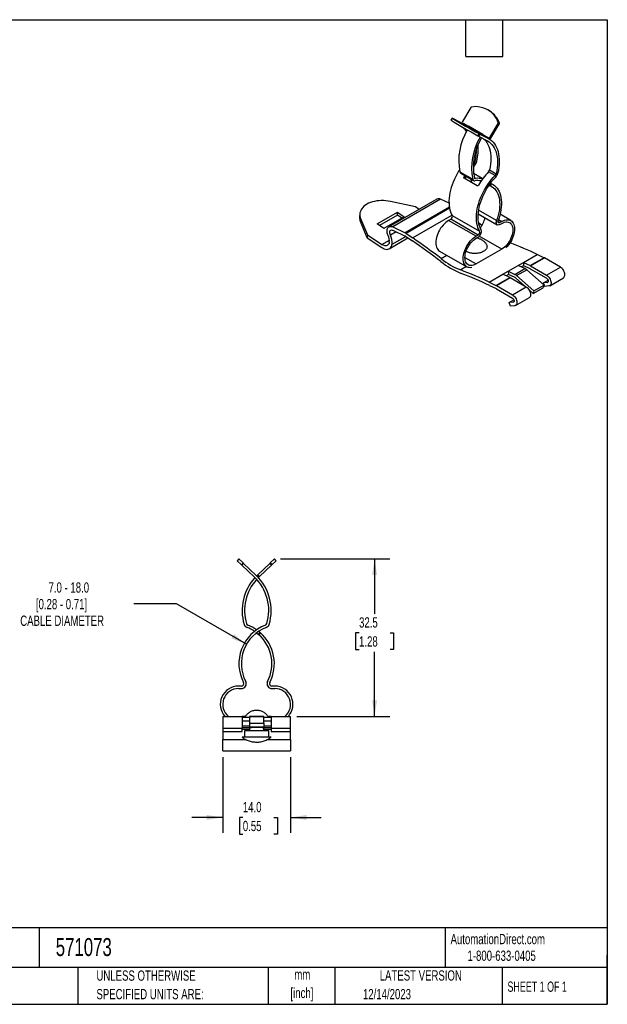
# Model space of a CAD drawing. Header units: millimetres. Extents: x 6 to 273, y 6 to 210.
# Tile 2 of 2: x 152 to 273, y 6 to 210. Entities that reach past the tile are written whole.
import ezdxf

# ---------------------------------------------------------------- set-up
doc = ezdxf.new("R2010")
doc.units = ezdxf.units.MM
doc.layers.add('DIMENSIONS', color=140, linetype='Continuous', lineweight=25)
doc.layers.add('TEXT', color=140, linetype='Continuous', lineweight=25)
doc.styles.add('SLDTEXTSTYLE0', font='TXT', dxfattribs={"width": 0.7})
doc.styles.add('SLDTEXTSTYLE1', font='TXT', dxfattribs={"width": 0.65})
doc.dimstyles.new('SLDDIMSTYLE1', dxfattribs={"dimtxt": 2.158008, "dimasz": 3.302, "dimexe": 0, "dimexo": 0.0625, "dimgap": 0.539502, "dimtad": 0, "dimtih": 1, "dimtoh": 1, "dimrnd": 1e-09, "dimzin": 12, "dimdsep": 46, "dimtxsty": 'SLDTEXTSTYLE0', "dimsah": 1, "dimcen": 0.09, "dimadec": 0, "dimazin": 3, "dimtfac": 1, "dimtofl": 0, "dimtmove": 0, "dimatfit": 3, "dimfxl": 0, "dimfrac": 2, "dimtolj": 1, "dimtzin": 12, "dimarcsym": 0})
doc.dimstyles.new('SLDDIMSTYLE2', dxfattribs={"dimtxt": 2.158008, "dimasz": 3.302, "dimexe": 0, "dimexo": 0.0625, "dimgap": 0.539502, "dimtad": 0, "dimtih": 1, "dimtoh": 1, "dimrnd": 1e-09, "dimzin": 4, "dimdsep": 46, "dimtxsty": 'SLDTEXTSTYLE0', "dimsah": 1, "dimcen": 0.09, "dimadec": 0, "dimazin": 1, "dimtfac": 1, "dimtmove": 0, "dimatfit": 0, "dimfxl": 0, "dimfrac": 2, "dimtolj": 1, "dimtzin": 12, "dimarcsym": 0})
doc.dimstyles.new('SLDDIMSTYLE3', dxfattribs={"dimtxt": 2.158008, "dimasz": 3.302, "dimexe": 0, "dimexo": 0.0625, "dimgap": 0.539502, "dimtad": 0, "dimtih": 1, "dimtoh": 1, "dimrnd": 1e-09, "dimzin": 12, "dimdsep": 46, "dimtxsty": 'SLDTEXTSTYLE0', "dimsah": 1, "dimcen": 0, "dimadec": 0, "dimazin": 3, "dimtfac": 1, "dimtofl": 0, "dimtmove": 0, "dimatfit": 3, "dimfxl": 0, "dimfrac": 2, "dimtolj": 1, "dimtzin": 12, "dimarcsym": 0})

# ---------------------------------------------------------------- blocks, each defined once
blk = doc.blocks.new('_D_2')
at = {"layer": 'DIMENSIONS'}
for p, q in [((193.67, 57.37), (193.67, 41.73)), ((207.67, 57.37), (207.67, 41.73)), ((193.67, 44.91), (187.32, 44.91)), ((197.82, 44.91), (197.1, 44.91)), ((197.1, 44.91), (197.1, 41.48)), ((204.23, 44.91), (204.96, 44.91)), ((204.96, 44.91), (204.96, 41.48)), ((207.67, 44.91), (214.02, 44.91)), ((197.1, 41.48), (197.82, 41.48)), ((204.96, 41.48), (204.23, 41.48))]:
    blk.add_line(p, q, dxfattribs=at)
for points in [[(193.67, 44.91), (190.37, 45.42), (190.37, 44.4)], [(207.67, 44.91), (210.97, 44.4), (210.97, 45.42)]]:
    blk.add_solid(points, dxfattribs=at)
at = {"layer": 'DIMENSIONS', "char_height": 2.117, "attachment_point": 1, "style": 'SLDTEXTSTYLE0'}
for s, insert in [('14.0', (197.82, 48.12)), ('0.55', (197.82, 44.21))]:
    blk.add_mtext(s, dxfattribs=dict(at, insert=insert))
blk = doc.blocks.new('_D_3')
at = {"layer": 'DIMENSIONS'}
for p, q in [((184.15, 88.98), (175.35, 88.98)), ((198.59, 80.65), (184.15, 88.98))]:
    blk.add_line(p, q, dxfattribs=at)
blk.add_solid([(198.59, 80.65), (195.98, 82.74), (195.48, 81.86)], dxfattribs=at)
at = {"layer": 'DIMENSIONS', "attachment_point": 1, "style": 'SLDTEXTSTYLE0'}
for s, insert, char_height in [('7.0 - 18.0', (157.72, 93.43), 2.117), ('[0.28 - 0.71]', (155.11, 90), 2.1167), ('CABLE DIAMETER', (151.88, 86.57), 2.1167)]:
    blk.add_mtext(s, dxfattribs=dict(at, insert=insert, char_height=char_height))
blk = doc.blocks.new('_D_4')
at = {"layer": 'DIMENSIONS'}
for p, q in [((205.62, 98.26), (228.19, 98.26)), ((225.02, 98.26), (225.02, 86.92)), ((221.81, 83), (221.09, 83)), ((221.09, 83), (221.09, 79.57)), ((228.22, 83), (228.95, 83)), ((228.95, 83), (228.95, 79.57)), ((221.09, 79.57), (221.81, 79.57)), ((228.95, 79.57), (228.22, 79.57)), ((225.02, 65.77), (225.02, 79.09)), ((208.94, 65.77), (228.19, 65.77))]:
    blk.add_line(p, q, dxfattribs=at)
for points in [[(225.02, 98.26), (224.51, 94.96), (225.53, 94.96)], [(225.02, 65.77), (225.53, 69.07), (224.51, 69.07)]]:
    blk.add_solid(points, dxfattribs=at)
at = {"layer": 'DIMENSIONS', "char_height": 2.117, "attachment_point": 1, "style": 'SLDTEXTSTYLE0'}
for s, insert in [('32.5', (221.81, 86.22)), ('1.28', (221.81, 82.3))]:
    blk.add_mtext(s, dxfattribs=dict(at, insert=insert))

msp = doc.modelspace()

# ---------------------------------------------------------------- linework, layer by layer
for p, q in [((244.856, 191.413), (243.131, 188.52)), ((241.021, 189.234), (240.777, 188.798)), ((241.032, 189.227), (240.788, 188.79)), ((242.882, 188.263), (241.054, 189.218)), ((248.794, 190.691), (248.55, 190.846)), ((242.882, 188.263), (244.309, 187.44)), ((243.005, 188.196), (242.882, 188.263)), ((244.348, 187.42), (243.005, 188.196)), ((243.165, 188.269), (243.409, 188.114)), ((243.17, 188.266), (244.39, 187.562)), ((243.17, 188.266), (243.414, 188.111)), ((243.409, 188.114), (243.414, 188.111)), ((243.414, 188.111), (244.431, 187.524)), ((244.317, 187.435), (244.318, 187.437)), ((244.318, 187.437), (244.454, 187.357)), ((247.045, 185.86), (244.358, 187.411)), ((247.324, 185.868), (244.39, 187.562)), ((248.788, 185.254), (250.513, 188.147)), ((249.031, 185.099), (250.757, 187.992)), ((250.513, 188.147), (250.757, 187.992)), ((250.535, 188.326), (250.779, 188.171)), ((246.564, 186.033), (246.32, 185.597)), ((246.711, 185.953), (246.467, 185.516)), ((246.467, 185.516), (248.295, 184.561)), ((246.711, 185.953), (248.539, 184.998)), ((247.112, 185.822), (248.539, 184.998)), ((247.318, 185.706), (247.288, 185.723)), ((248.662, 184.93), (247.318, 185.706)), ((247.324, 185.868), (248.544, 185.164)), ((247.324, 185.868), (247.568, 185.713)), ((247.568, 185.713), (248.788, 185.009)), ((248.544, 185.164), (248.788, 185.009)), ((248.788, 185.254), (249.031, 185.099)), ((245.367, 179.656), (245.574, 179.873)), ((245.574, 179.873), (245.395, 179.977)), ((245.454, 180.453), (245.787, 180.261)), ((242.631, 178.139), (245.283, 176.608)), ((242.809, 177.897), (245.46, 176.366)), ((243.474, 177.086), (243.662, 177.404)), ((243.474, 177.086), (243.714, 176.926)), ((246.203, 175.28), (243.516, 176.831)), ((243.913, 177.26), (243.714, 176.926)), ((245.416, 177.867), (247.348, 176.752)), ((247.331, 176.729), (245.421, 177.832)), ((245.63, 176.896), (245.834, 176.778)), ((249.888, 177.383), (248.544, 178.159)), ((248.756, 178.546), (250.1, 177.771)), ((248.637, 175.4), (248.691, 175.369)), ((248.886, 175.749), (248.691, 175.369)), ((249.168, 175.686), (248.94, 175.242)), ((249.436, 175.549), (248.948, 175.831)), ((237.859, 172.515), (227.96, 166.801)), ((233.441, 170.897), (228.281, 172.04)), ((238.648, 172.485), (228.749, 166.77)), ((240.454, 170.833), (231.306, 165.552)), ((234.184, 170.394), (233.441, 170.897)), ((240.375, 171.662), (238.648, 172.485)), ((221.969, 169.478), (221.919, 168.856)), ((225.554, 167.391), (229.761, 169.82)), ((229.712, 169.198), (226.027, 167.07)), ((231.135, 168.888), (226.927, 166.459)), ((229.712, 169.198), (229.761, 169.82)), ((230.612, 168.587), (229.712, 169.198)), ((229.761, 169.82), (231.135, 168.888)), ((240.491, 170.627), (231.503, 165.438)), ((241.007, 169.197), (232.879, 164.505)), ((241.042, 169.139), (246.699, 165.873)), ((246.404, 169.482), (250.339, 167.21)), ((250.211, 168.089), (246.493, 170.235)), ((253.138, 168.098), (250.912, 169.384)), ((222.088, 167.871), (222.137, 168.493)), ((223.492, 164.56), (222.088, 167.871)), ((222.137, 168.493), (223.542, 165.182)), ((226.927, 166.459), (225.554, 167.391)), ((228.749, 166.77), (231.306, 165.552)), ((240.303, 168.117), (240.728, 168.362)), ((245.96, 164.851), (240.303, 168.117)), ((246.385, 165.096), (240.728, 168.362)), ((247.173, 167.079), (246.507, 167.576)), ((250.839, 167.668), (250.486, 167.872)), ((250.599, 168.296), (251.264, 167.913)), ((251.264, 167.913), (250.839, 167.668)), ((250.839, 167.26), (251.264, 167.504)), ((223.542, 165.182), (223.492, 164.56)), ((223.542, 165.182), (226.536, 163.152)), ((227.82, 164.993), (227.817, 165.001)), ((229.447, 165.781), (228.28, 165.108)), ((228.284, 165.1), (228.28, 165.108)), ((229.456, 165.777), (228.284, 165.1)), ((231.445, 164.822), (228.609, 163.185)), ((228.612, 163.203), (231.431, 164.83)), ((228.798, 166.091), (231.355, 164.873)), ((231.454, 164.816), (232.829, 163.883)), ((231.503, 165.438), (232.879, 164.505)), ((246.385, 165.096), (245.96, 164.851)), ((245.96, 164.443), (246.385, 164.688)), ((251.264, 162.197), (246.625, 164.875)), ((223.492, 164.56), (226.486, 162.529)), ((226.536, 163.152), (228.072, 164.038)), ((228.052, 163.62), (228.055, 163.638)), ((228.059, 162.282), (231.911, 164.506)), ((228.609, 163.185), (228.612, 163.203)), ((238.429, 161.807), (244.085, 158.542)), ((238.756, 160.233), (239.956, 160.926)), ((244.572, 161.465), (244.515, 161.47)), ((251.264, 162.197), (245.96, 159.135)), ((255.722, 159.462), (258.568, 161.105)), ((259.968, 160.438), (258.568, 161.105)), ((243.991, 158.596), (242.791, 157.903)), ((243.662, 160.462), (245.96, 159.135)), ((252.575, 157.645), (254.661, 158.849)), ((254.661, 158.849), (255.722, 159.462)), ((256.035, 158.195), (254.661, 158.849)), ((255.771, 158.783), (255.333, 158.53)), ((255.722, 159.462), (257.122, 158.795)), ((255.722, 159.462), (255.771, 158.783)), ((257.171, 158.116), (255.771, 158.783)), ((257.122, 158.795), (259.968, 160.438)), ((257.221, 158.743), (260.067, 160.386)), ((257.221, 158.743), (260.519, 156.839)), ((263.365, 158.482), (260.067, 160.386)), ((248.668, 155.39), (251.514, 157.033)), ((251.514, 157.033), (252.575, 157.645)), ((252.915, 156.366), (251.514, 157.033)), ((252.624, 156.966), (252.186, 156.713)), ((252.575, 157.645), (252.624, 156.966)), ((252.575, 157.645), (253.949, 156.991)), ((253.998, 156.312), (252.624, 156.966)), ((253.949, 156.991), (256.035, 158.195)), ((254.341, 156.725), (256.427, 157.929)), ((254.341, 156.725), (257.904, 153.565)), ((259.99, 154.769), (256.427, 157.929)), ((260.519, 156.185), (257.221, 158.09)), ((260.519, 156.839), (263.365, 158.482)), ((248.668, 155.39), (250.069, 154.723)), ((248.717, 154.711), (250.118, 154.044)), ((250.069, 154.723), (252.915, 156.366)), ((250.167, 154.671), (253.013, 156.314)), ((250.167, 154.671), (253.466, 152.767)), ((253.013, 156.314), (256.312, 154.41)), ((254.194, 156.179), (255.96, 154.613)), ((257.904, 153.565), (259.99, 154.769)), ((259.99, 154.769), (259.844, 154.223)), ((259.849, 155.246), (260.824, 155.809)), ((260.696, 155.321), (259.849, 155.246)), ((260.132, 154.517), (259.849, 155.246)), ((260.979, 154.592), (260.132, 154.517)), ((260.696, 155.321), (260.826, 155.396)), ((261.169, 154.651), (264.015, 156.294)), ((250.167, 154.018), (253.466, 152.113)), ((253.466, 152.767), (256.312, 154.41)), ((256.961, 153.725), (257.758, 153.019)), ((257.758, 153.019), (259.844, 154.223)), ((257.904, 153.565), (257.758, 153.019)), ((252.795, 151.174), (253.771, 151.737)), ((253.643, 151.25), (252.795, 151.174)), ((253.078, 150.445), (252.795, 151.174)), ((253.926, 150.521), (253.078, 150.445)), ((253.643, 151.25), (253.772, 151.324)), ((254.116, 150.579), (256.962, 152.222)), ((196.999, 98.264), (196.655, 97.902)), ((196.655, 97.902), (197.52, 97.078)), ((196.999, 98.264), (197.865, 97.44)), ((203.481, 97.44), (204.346, 98.264)), ((203.826, 97.078), (204.691, 97.902)), ((204.691, 97.902), (204.346, 98.264)), ((197.865, 97.44), (197.52, 97.078)), ((197.52, 97.078), (197.64, 96.963)), ((197.985, 97.325), (197.64, 96.963)), ((197.64, 96.963), (200.225, 94.502)), ((197.865, 97.44), (197.985, 97.325)), ((197.985, 97.325), (200.569, 94.864)), ((200.921, 95.002), (203.361, 97.325)), ((201.266, 94.64), (203.706, 96.963)), ((203.361, 97.325), (203.481, 97.44)), ((203.361, 97.325), (203.706, 96.963)), ((203.481, 97.44), (203.826, 97.078)), ((203.706, 96.963), (203.826, 97.078)), ((200.776, 94.864), (200.921, 95.002)), ((200.776, 94.864), (201.121, 94.502)), ((200.921, 95.002), (201.266, 94.64)), ((201.121, 94.502), (201.266, 94.64)), ((201.307, 83.146), (201.099, 83.316)), ((201.307, 83.146), (200.985, 82.764)), ((201.459, 83.015), (201.136, 82.633)), ((197.523, 72.014), (196.923, 72.014)), ((196.923, 71.514), (197.523, 71.514)), ((204.423, 72.014), (203.823, 72.014)), ((203.823, 71.514), (204.423, 71.514)), ((193.673, 65.77), (197.698, 65.77)), ((193.673, 65.77), (193.673, 63.344)), ((197.698, 65.77), (197.698, 63.344)), ((198.328, 65.767), (197.698, 65.767)), ((198.324, 65.761), (197.698, 65.761)), ((197.698, 65.591), (199.198, 65.591)), ((202.148, 65.767), (199.198, 65.767)), ((199.198, 65.767), (199.198, 65.712)), ((199.198, 65.712), (199.198, 64.362)), ((199.198, 65.712), (202.148, 65.712)), ((202.148, 65.712), (202.148, 65.767)), ((202.148, 64.362), (202.148, 65.712)), ((202.148, 65.591), (203.648, 65.591)), ((203.648, 65.767), (203.016, 65.767)), ((203.648, 65.761), (203.02, 65.761)), ((203.648, 65.77), (203.648, 63.344)), ((203.648, 65.77), (207.673, 65.77)), ((207.673, 63.344), (207.673, 65.77)), ((193.673, 63.344), (197.698, 63.344)), ((193.673, 63.344), (193.673, 62.652)), ((199.198, 64.794), (197.698, 64.794)), ((199.198, 63.725), (197.698, 63.725)), ((197.698, 63.47), (199.098, 63.47)), ((197.698, 62.652), (197.698, 63.344)), ((199.173, 63.078), (197.698, 63.078)), ((199.173, 63.071), (197.698, 63.071)), ((199.173, 63.477), (199.173, 62.764)), ((199.198, 64.362), (199.198, 63.589)), ((199.198, 64.362), (202.148, 64.362)), ((199.198, 63.589), (202.148, 63.589)), ((203.648, 64.794), (202.148, 64.794)), ((202.148, 64.362), (202.148, 63.589)), ((203.648, 63.725), (202.148, 63.725)), ((202.173, 62.764), (202.173, 63.477)), ((203.648, 63.078), (202.173, 63.078)), ((203.648, 63.071), (202.173, 63.071)), ((202.243, 63.47), (203.648, 63.47)), ((203.648, 63.344), (207.673, 63.344)), ((203.648, 63.344), (203.648, 62.652)), ((207.673, 62.652), (207.673, 63.344)), ((193.673, 62.652), (197.698, 62.652)), ((193.673, 62.652), (193.673, 60.979)), ((193.673, 60.955), (193.673, 60.979)), ((193.673, 60.979), (198.473, 60.979)), ((198.173, 62.764), (198.173, 61.464)), ((202.635, 62.764), (198.173, 62.764)), ((203.173, 62.764), (202.635, 62.764)), ((202.871, 60.979), (207.673, 60.979)), ((203.173, 61.464), (203.173, 62.764)), ((203.648, 62.652), (207.673, 62.652)), ((207.673, 60.979), (207.673, 62.652)), ((207.673, 60.979), (207.673, 60.955)), ((193.673, 58.641), (193.673, 60.955)), ((198.523, 60.955), (193.673, 60.955)), ((207.673, 60.955), (202.822, 60.955)), ((207.673, 60.955), (207.673, 58.641)), ((193.673, 58.641), (207.673, 58.641))]:
    msp.add_line(p, q)
at = {"flags": 128}
for points in [[(241.054, 189.218), (241.043, 189.224), (241.034, 189.229), (241.027, 189.232), (241.023, 189.234), (241.021, 189.234), (241.022, 189.233), (241.026, 189.23), (241.032, 189.227)], [(247.489, 184.982), (247.68, 184.814), (247.958, 184.516), (248.206, 184.18), (248.423, 183.807), (248.609, 183.398), (248.762, 182.957), (248.882, 182.485), (248.968, 181.985), (249.02, 181.459), (249.036, 180.911), (249.018, 180.342), (248.965, 179.757), (248.878, 179.157), (248.756, 178.546)], [(248.539, 184.998), (248.879, 184.793), (249.194, 184.549), (249.484, 184.265), (249.745, 183.944), (249.979, 183.586), (250.182, 183.194), (250.355, 182.77), (250.496, 182.314), (250.604, 181.83), (250.68, 181.32), (250.723, 180.786), (250.733, 180.231), (250.709, 179.656), (250.652, 179.066), (250.561, 178.463), (250.439, 177.85)], [(248.295, 184.561), (248.639, 184.353), (248.956, 184.101), (249.244, 183.807), (249.503, 183.473), (249.73, 183.1), (249.925, 182.69), (250.086, 182.246), (250.213, 181.77), (250.304, 181.264), (250.36, 180.732), (250.38, 180.175), (250.363, 179.597), (250.311, 179.002), (250.223, 178.392), (250.1, 177.771)], [(245.701, 179.565), (245.425, 179.274), (245.344, 179.185)], [(242.53, 178.515), (242.366, 178.256), (242.05, 177.721), (241.757, 177.173), (241.489, 176.617), (241.246, 176.053), (241.032, 175.486), (240.846, 174.919), (240.689, 174.355), (240.563, 173.796), (240.469, 173.245), (240.405, 172.707), (240.374, 172.182), (240.375, 171.675), (240.408, 171.188), (240.473, 170.724), (240.569, 170.284), (240.696, 169.872), (240.854, 169.49), (241.042, 169.139)], [(246.699, 165.873), (246.511, 166.224), (246.353, 166.607), (246.226, 167.019), (246.129, 167.458), (246.065, 167.923), (246.032, 168.41), (246.031, 168.917), (246.062, 169.441), (246.125, 169.98), (246.22, 170.53), (246.346, 171.089), (246.503, 171.654), (246.689, 172.221), (246.903, 172.788), (247.145, 173.351), (247.414, 173.908), (247.707, 174.455), (248.023, 174.99), (248.36, 175.51), (248.717, 176.012), (249.092, 176.493), (249.483, 176.951), (249.888, 177.383)], [(247.013, 166.242), (246.829, 166.588), (246.676, 166.966), (246.554, 167.375), (246.464, 167.811), (246.406, 168.273), (246.382, 168.758), (246.39, 169.262), (246.432, 169.783), (246.506, 170.318), (246.613, 170.863), (246.751, 171.416), (246.92, 171.973), (247.12, 172.532), (247.347, 173.088), (247.603, 173.638), (247.884, 174.18), (248.189, 174.71), (248.517, 175.224), (248.866, 175.721), (249.233, 176.197), (249.616, 176.649), (250.014, 177.075)], [(248.94, 175.242), (249.257, 175.074), (249.55, 174.864), (249.817, 174.614), (250.055, 174.324), (250.264, 173.998), (250.443, 173.637), (250.589, 173.242), (250.703, 172.817), (250.784, 172.364), (250.83, 171.886), (250.843, 171.385), (250.821, 170.865), (250.765, 170.329), (250.676, 169.78), (250.553, 169.221), (250.398, 168.656), (250.211, 168.089)], [(249.168, 175.686), (249.488, 175.519), (249.785, 175.312), (250.057, 175.067), (250.302, 174.784), (250.52, 174.466), (250.709, 174.114), (250.869, 173.73), (250.997, 173.316), (251.094, 172.874), (251.16, 172.407), (251.193, 171.917), (251.193, 171.407), (251.161, 170.879), (251.096, 170.337), (251, 169.783), (250.872, 169.221), (250.714, 168.653), (250.525, 168.082)], [(228.281, 172.04), (227.815, 172.128), (227.341, 172.188), (226.864, 172.22), (226.387, 172.223), (225.916, 172.198), (225.454, 172.144), (225.006, 172.062), (224.576, 171.953), (224.168, 171.817), (223.785, 171.657), (223.431, 171.473), (223.109, 171.267), (222.823, 171.041), (222.574, 170.797), (222.365, 170.537), (222.198, 170.264), (222.075, 169.981), (221.997, 169.689), (221.964, 169.391), (221.976, 169.091), (222.034, 168.791), (222.137, 168.493)], [(227.817, 165.001), (227.713, 165.264), (227.639, 165.528), (227.597, 165.784), (227.587, 166.025), (227.611, 166.247), (227.666, 166.442), (227.753, 166.607), (227.868, 166.736), (228.009, 166.826), (228.172, 166.876), (228.353, 166.883), (228.547, 166.847), (228.749, 166.77)], [(240.303, 168.117), (240.007, 167.926), (239.713, 167.699), (239.428, 167.439), (239.153, 167.149), (238.893, 166.833), (238.65, 166.494), (238.428, 166.138), (238.23, 165.767), (238.058, 165.388), (237.914, 165.004), (237.801, 164.621), (237.718, 164.244), (237.669, 163.877), (237.652, 163.524), (237.669, 163.191), (237.718, 162.881), (237.801, 162.599), (237.914, 162.347), (238.058, 162.13), (238.23, 161.949), (238.428, 161.807), (238.429, 161.807)], [(250.839, 167.26), (250.68, 167.189), (250.529, 167.163), (250.393, 167.185), (250.281, 167.253), (250.198, 167.363), (250.147, 167.51), (250.132, 167.686), (250.154, 167.882), (250.211, 168.089)], [(250.839, 167.668), (250.75, 167.629), (250.666, 167.62), (250.594, 167.641), (250.537, 167.689), (250.501, 167.764), (250.486, 167.858), (250.494, 167.967), (250.525, 168.082)], [(251.264, 167.913), (251.561, 168.065), (251.854, 168.177), (252.139, 168.247), (252.414, 168.274), (252.674, 168.258), (252.917, 168.199), (253.139, 168.098), (253.337, 167.957), (253.509, 167.776), (253.653, 167.558), (253.766, 167.307), (253.849, 167.024), (253.899, 166.715), (253.915, 166.381), (253.899, 166.029), (253.849, 165.662), (253.766, 165.284), (253.653, 164.901), (253.509, 164.518), (253.337, 164.138), (253.139, 163.768), (252.917, 163.411), (252.674, 163.072), (252.414, 162.756), (252.139, 162.466), (252.127, 162.454)], [(251.264, 167.504), (251.541, 167.645), (251.814, 167.745), (252.079, 167.802), (252.332, 167.817), (252.569, 167.788), (252.788, 167.717), (252.984, 167.604), (253.155, 167.45), (253.299, 167.259), (253.412, 167.032), (253.495, 166.774), (253.545, 166.488), (253.562, 166.177), (253.545, 165.848), (253.495, 165.504), (253.412, 165.15), (253.299, 164.792), (253.155, 164.435), (252.984, 164.084), (252.788, 163.744), (252.569, 163.42), (252.332, 163.117), (252.079, 162.84), (251.814, 162.592), (251.541, 162.376), (251.264, 162.197)], [(228.28, 165.108), (228.202, 165.32), (228.16, 165.527), (228.155, 165.72), (228.188, 165.886), (228.258, 166.018), (228.36, 166.108), (228.488, 166.151), (228.637, 166.145), (228.798, 166.091)], [(245.097, 158.396), (245.085, 158.393), (244.81, 158.366), (244.55, 158.382), (244.307, 158.441), (244.085, 158.542), (243.887, 158.683), (243.715, 158.864), (243.571, 159.081), (243.457, 159.333), (243.375, 159.615), (243.325, 159.925), (243.309, 160.258), (243.325, 160.611), (243.375, 160.978), (243.457, 161.356), (243.571, 161.739), (243.715, 162.122), (243.887, 162.502), (244.085, 162.872), (244.307, 163.229), (244.55, 163.567), (244.81, 163.884), (245.085, 164.174), (245.37, 164.434), (245.663, 164.661), (245.96, 164.851)], [(226.486, 162.529), (226.753, 162.369), (227.018, 162.252), (227.277, 162.179), (227.524, 162.151), (227.756, 162.171), (227.967, 162.236), (228.155, 162.346), (228.316, 162.499), (228.446, 162.693), (228.545, 162.922), (228.609, 163.185)], [(228.052, 163.62), (227.992, 163.394), (227.897, 163.204), (227.768, 163.054), (227.609, 162.949), (227.424, 162.892), (227.219, 162.884), (226.998, 162.926), (226.768, 163.016), (226.536, 163.152)], [(245.96, 159.135), (245.683, 158.995), (245.41, 158.895), (245.145, 158.837), (244.892, 158.823), (244.655, 158.852), (244.436, 158.923), (244.24, 159.036), (244.069, 159.19), (243.925, 159.381), (243.812, 159.608), (243.729, 159.866), (243.679, 160.152), (243.662, 160.463), (243.679, 160.792), (243.729, 161.136), (243.812, 161.49), (243.925, 161.848), (244.069, 162.205), (244.24, 162.556), (244.436, 162.896), (244.655, 163.22), (244.892, 163.522), (245.145, 163.8), (245.41, 164.048), (245.683, 164.264), (245.96, 164.443)], [(260.519, 156.839), (260.69, 156.721), (260.855, 156.571), (261.008, 156.393), (261.145, 156.194), (261.259, 155.98), (261.348, 155.759), (261.407, 155.539), (261.436, 155.327), (261.433, 155.131), (261.398, 154.957), (261.332, 154.812), (261.238, 154.7), (261.119, 154.626), (260.979, 154.592)], [(264.015, 156.294), (264.084, 156.343), (264.178, 156.455), (264.244, 156.6), (264.279, 156.774), (264.282, 156.97), (264.253, 157.182), (264.194, 157.402), (264.105, 157.623), (263.991, 157.837), (263.855, 158.037), (263.701, 158.214), (263.536, 158.364), (263.365, 158.482)], [(260.519, 156.185), (260.633, 156.098), (260.735, 155.977), (260.813, 155.834), (260.861, 155.686), (260.872, 155.547), (260.846, 155.432), (260.785, 155.354), (260.696, 155.321)], [(253.466, 152.767), (253.637, 152.65), (253.802, 152.499), (253.955, 152.322), (254.091, 152.122), (254.206, 151.909), (254.294, 151.688), (254.354, 151.467), (254.383, 151.255), (254.379, 151.059), (254.344, 150.885), (254.279, 150.74), (254.185, 150.628), (254.066, 150.554), (253.926, 150.521)], [(256.312, 154.41), (256.483, 154.293), (256.648, 154.142), (256.801, 153.965), (256.937, 153.765), (257.052, 153.552), (257.14, 153.331), (257.2, 153.11), (257.229, 152.898), (257.226, 152.702), (257.191, 152.528), (257.125, 152.383), (257.031, 152.271), (256.962, 152.222)], [(253.466, 152.113), (253.58, 152.026), (253.681, 151.905), (253.76, 151.762), (253.808, 151.614), (253.819, 151.475), (253.793, 151.36), (253.732, 151.283), (253.643, 151.25)], [(200.673, 83.014), (200.725, 82.974), (200.985, 82.764)]]:
    msp.add_lwpolyline(points, dxfattribs=at)
for centre, radius, start, end in [((245.046, 191.305), 0.218, 101.20823, 150.47283), ((245.911, 186.704), 4.9, 19.32506, 100.68032), ((326.57, 331.011), 165.588, 238.8975, 241.10787), ((246.113, 186.538), 4.944, 19.28868, 57.15694), ((240.809, 188.831), 0.0463, 226.51914, 242.7213), ((326.326, 330.574), 165.588, 238.8975, 241.10787), ((243.277, 188.412), 0.181, 143.80177, 233.70365), ((240.792, 184.636), 3.709, 30.32914, 44.16105), ((245.884, 190.065), 3.062, 239.04219, 240.10333), ((250.334, 188.26), 0.212, 327.67407, 17.93089), ((250.578, 188.106), 0.212, 327.67407, 17.93089), ((254.589, 180.512), 12.191, 148.85118, 191.22566), ((257.256, 178.981), 12.207, 148.67649, 191.21312), ((257.133, 179.15), 11.725, 148.97481, 190.96378), ((249.557, 191.352), 6.603, 240.65119, 242.10739), ((249.8, 191.789), 6.603, 240.65119, 242.10739), ((250.897, 192.54), 7.711, 240.03393, 240.6054), ((248.619, 185.336), 0.187, 246.39507, 334.16713), ((248.863, 185.181), 0.187, 246.39507, 334.16713), ((235.533, 182.667), 10.532, 346.79279, 1.19843), ((235.773, 182.809), 10.642, 346.58522, 4.86136), ((244.979, 180.452), 0.83, 315.83569, 346.68534), ((244.51, 180.722), 1.66, 315.83569, 346.68534), ((243.016, 178.236), 0.397, 194.15242, 238.5068), ((245.803, 176.962), 0.187, 193.00011, 279.43663), ((246.351, 173.264), 3.552, 74.51565, 98.37917), ((258.561, 168.423), 13.969, 135.81762, 150.16943), ((247.949, 178.737), 0.83, 315.83569, 346.68534), ((249.292, 177.962), 0.83, 315.83569, 346.68534), ((248.823, 178.232), 1.66, 315.83569, 346.68534), ((240.296, 175.031), 4.866, 10.63245, 20.19899), ((245.646, 176.692), 0.373, 193.00011, 279.43663), ((246.199, 173.053), 3.308, 75.97546, 98.54843), ((238.226, 171.781), 0.821, 59.03521, 116.51286), ((223.989, 168.703), 2.075, 175.78394, 203.65045), ((240.398, 168.947), 0.671, 299.37696, 16.61139), ((242.61, 169.847), 5.34, 322.26852, 347.2203), ((225.621, 163.915), 2.449, 353.49404, 26.11691), ((225.205, 163.591), 3.429, 353.49404, 26.11691), ((230.653, 164.194), 1.507, 55.66935, 64.33603), ((231.029, 164.194), 0.753, 55.66935, 64.33603), ((245.727, 165.858), 1.342, 299.34872, 16.63963), ((246.055, 165.681), 0.671, 299.37696, 16.61139), ((169.443, 70.554), 112.819, 52.15573, 55.81693), ((168.986, 70.429), 113.721, 52.15573, 55.81693), ((225.13, 91.056), 77.62, 64.48271, 68.97354), ((248.96, 172.605), 16.555, 231.52455, 248.48083), ((248.588, 172.605), 15.803, 231.52455, 248.48083), ((256.514, 157.522), 1.41, 59.95232, 64.48091), ((259.361, 159.165), 1.41, 59.95232, 64.48091), ((215.304, 85.503), 77.442, 64.47997, 69.21032), ((215.618, 85.379), 76.828, 64.47997, 69.21032), ((253.199, 155.464), 1.701, 47.8596, 63.84103), ((255.285, 156.668), 1.701, 47.8596, 63.84103), ((256.868, 157.479), 0.705, 59.95232, 64.48091), ((249.461, 153.45), 1.41, 59.95232, 64.48091), ((252.307, 155.093), 1.41, 59.95232, 64.48091), ((253.623, 155.548), 0.851, 47.8596, 63.84103), ((249.814, 153.407), 0.705, 59.95232, 64.48091), ((207.673, 87.622), 10, 137.29213, 196.59492), ((207.673, 87.622), 9.5, 137.4631, 196.59492), ((193.673, 87.622), 9.5, 343.40508, 46.39759), ((193.673, 87.622), 10, 343.40508, 46.39759), ((205.517, 76.648), 8.5, 110.95984, 207.34165), ((205.517, 76.648), 8, 110.95984, 207.34165), ((199.048, 85.052), 1, 196.59492, 249.04016), ((199.048, 85.052), 0.5, 196.59492, 249.04016), ((195.828, 76.648), 8, 56.47147, 69.04016), ((195.828, 76.648), 8.5, 55.25344, 69.04016), ((202.298, 85.052), 0.5, 290.95984, 343.40508), ((202.298, 85.052), 1, 290.95984, 343.40508), ((195.828, 76.648), 8, 332.65835, 48.43379), ((195.828, 76.648), 8.5, 332.65835, 48.51807), ((196.923, 68.264), 3.75, 90, 221.86996), ((196.923, 68.264), 3.25, 90, 230.36517), ((197.523, 72.514), 1, 270, 27.34165), ((197.523, 72.514), 0.5, 270, 27.34165), ((203.823, 72.514), 1, 152.65835, 270), ((203.823, 72.514), 0.5, 152.65835, 270), ((204.423, 68.264), 3.75, 318.25485, 90), ((204.423, 68.264), 3.25, 309.8028, 90)]:
    msp.add_arc(centre, radius, start, end)
for points in [[(244.309, 187.44), (244.275, 187.46), (244.279, 187.459), (244.318, 187.437)], [(247.288, 185.723), (247.249, 185.745), (247.178, 185.784), (247.112, 185.822)]]:
    msp.add_open_spline(points, degree=3)
for points, knots in [([(244.39, 187.562), (244.404, 187.551), (244.434, 187.529), (244.458, 187.475), (244.466, 187.415), (244.455, 187.376), (244.45, 187.358)], [0, 0, 0, 0, 0.2597101, 0.5194204, 0.779126, 1, 1, 1, 1]), ([(247.115, 185.82), (247.117, 185.823), (247.133, 185.845), (247.175, 185.87), (247.233, 185.889), (247.286, 185.886), (247.313, 185.873), (247.324, 185.868)], [0, 0, 0, 0, 0.0492017, 0.3091221, 0.5690155, 0.8289209, 1, 1, 1, 1]), ([(247.568, 185.713), (247.551, 185.72), (247.517, 185.735), (247.457, 185.729), (247.406, 185.709), (247.38, 185.685), (247.37, 185.676)], [0, 0, 0, 0, 0.2778555, 0.5557111, 0.8335612, 1, 1, 1, 1]), ([(243.516, 176.831), (243.479, 176.852), (243.453, 176.892), (243.437, 176.987), (243.447, 177.041), (243.474, 177.086)], [0, 0, 0, 0, 0.5, 0.5, 1, 1, 1, 1]), ([(243.71, 176.719), (243.702, 176.732), (243.685, 176.761), (243.68, 176.821), (243.691, 176.879), (243.708, 176.912), (243.714, 176.926)], [0, 0, 0, 0, 0.22247483, 0.51427084, 0.80658074, 1, 1, 1, 1]), ([(246.444, 175.372), (246.417, 175.326), (246.376, 175.29), (246.288, 175.256), (246.241, 175.258), (246.203, 175.28)], [0, 0, 0, 0, 0.5, 0.5, 1, 1, 1, 1]), ([(248.691, 175.369), (248.729, 175.347), (248.777, 175.322), (248.869, 175.275), (248.912, 175.255), (248.94, 175.242)], [0, 0, 0, 0, 0.5, 0.5, 1, 1, 1, 1]), ([(248.919, 175.813), (248.956, 175.791), (249.005, 175.765), (249.097, 175.719), (249.14, 175.698), (249.168, 175.686)], [0, 0, 0, 0, 0.5, 0.5, 1, 1, 1, 1]), ([(248.032, 163.286), (248.046, 163.269), (248.12, 163.181), (248.191, 163.002), (248.236, 162.761), (248.204, 162.516), (248.104, 162.28), (247.935, 162.055), (247.705, 161.851), (247.416, 161.671), (247.082, 161.523), (246.707, 161.408), (246.307, 161.332), (245.886, 161.295), (245.465, 161.3), (245.047, 161.346), (244.652, 161.43), (244.287, 161.555), (244.037, 161.665), (243.927, 161.742), (243.907, 161.755)], [0, 0, 0, 0, 0.01401857, 0.07395452, 0.13562861, 0.19556456, 0.25723865, 0.3171746, 0.37884869, 0.43878464, 0.50045874, 0.56039468, 0.62206878, 0.68200472, 0.74367882, 0.80361477, 0.86528886, 0.92522481, 0.9868989, 1, 1, 1, 1]), ([(248.034, 163.288), (247.978, 163.364), (247.855, 163.532), (247.628, 163.759), (247.363, 163.972), (247.074, 164.152), (246.766, 164.296), (246.442, 164.399), (246.186, 164.457), (246.039, 164.466), (246.004, 164.468)], [0, 0, 0, 0, 0.1171988, 0.2569296, 0.396887, 0.5369666, 0.6771185, 0.8173169, 0.9575474, 1, 1, 1, 1]), ([(200.667, 94.758), (200.671, 94.762), (200.692, 94.782), (200.724, 94.813), (200.757, 94.845), (200.774, 94.862), (200.776, 94.863), (200.776, 94.864)], [0, 0, 0, 0, 0.0718476, 0.3255773, 0.5792806, 0.8329957, 1, 1, 1, 1]), ([(201.121, 94.502), (201.12, 94.5), (201.116, 94.497), (201.092, 94.473), (201.055, 94.438), (201.024, 94.408), (201.006, 94.391), (201.005, 94.389)], [0, 0, 0, 0, 0.2447865, 0.4895731, 0.7343549, 0.9791177, 1, 1, 1, 1]), ([(200.985, 82.764), (200.985, 82.764), (201.002, 82.75), (201.058, 82.702), (201.097, 82.668), (201.136, 82.633)], [0, 0, 0, 0, 0.5, 0.5, 1, 1, 1, 1]), ([(201.307, 83.146), (201.307, 83.146), (201.324, 83.132), (201.38, 83.084), (201.419, 83.05), (201.459, 83.015)], [0, 0, 0, 0, 0.5, 0.5, 1, 1, 1, 1]), ([(203.128, 65.591), (203.118, 65.608), (203.062, 65.715), (202.932, 65.897), (202.733, 66.135), (202.501, 66.353), (202.242, 66.547), (201.959, 66.713), (201.655, 66.845), (201.335, 66.942), (201.003, 67.001), (200.665, 67.021), (200.325, 66.999), (199.988, 66.937), (199.659, 66.834), (199.342, 66.69), (199.042, 66.507), (198.774, 66.293), (198.542, 66.056), (198.356, 65.824), (198.261, 65.662), (198.219, 65.591)], [0, 0, 0, 0, 0.010028, 0.0606749, 0.1129276, 0.1664123, 0.2208386, 0.2759883, 0.3317025, 0.3878699, 0.4444161, 0.5012973, 0.5584959, 0.61602, 0.6739061, 0.7322281, 0.7911144, 0.8507823, 0.9047366, 0.9585275, 1, 1, 1, 1]), ([(199.098, 63.47), (199.102, 63.471), (199.11, 63.471), (199.177, 63.477), (199.285, 63.486), (199.432, 63.497), (199.615, 63.509), (199.825, 63.521), (200.062, 63.531), (200.314, 63.538), (200.578, 63.541), (200.843, 63.54), (201.106, 63.536), (201.355, 63.528), (201.586, 63.517), (201.789, 63.506), (201.962, 63.494), (202.097, 63.483), (202.191, 63.475), (202.243, 63.471), (202.243, 63.471), (202.243, 63.471)], [0, 0, 0, 0, 0.0514825, 0.1059425, 0.1589368, 0.2134739, 0.2663241, 0.3206977, 0.3734035, 0.4276278, 0.4804139, 0.5347356, 0.587702, 0.6422166, 0.6951814, 0.7496826, 0.8024683, 0.856773, 0.9094804, 0.9637105, 1, 1, 1, 1]), ([(203.662, 61.464), (203.664, 61.464), (203.667, 61.464), (203.578, 61.464), (203.407, 61.464), (203.153, 61.464), (202.832, 61.464), (202.446, 61.464), (202.014, 61.464), (201.54, 61.464), (201.045, 61.464), (200.535, 61.464), (200.034, 61.464), (199.546, 61.464), (199.095, 61.464), (198.684, 61.464), (198.334, 61.464), (198.047, 61.464), (197.835, 61.464), (197.711, 61.464), (197.66, 61.464), (197.674, 61.464), (197.674, 61.464)], [0, 0, 0, 0, 0.03156522, 0.0844911, 0.13895184, 0.19187773, 0.24633847, 0.29926435, 0.35372509, 0.40665098, 0.46111172, 0.5140376, 0.56849834, 0.62142423, 0.67588497, 0.72881085, 0.78327159, 0.83619748, 0.89065822, 0.9435841, 0.99804484, 1, 1, 1, 1]), ([(197.676, 61.466), (197.76, 61.404), (197.961, 61.254), (198.305, 61.053), (198.703, 60.861), (199.12, 60.704), (199.55, 60.585), (199.991, 60.504), (200.439, 60.463), (200.891, 60.462), (201.342, 60.502), (201.789, 60.583), (202.228, 60.705), (202.656, 60.866), (203.069, 61.069), (203.407, 61.268), (203.596, 61.412), (203.663, 61.463)], [0, 0, 0, 0, 0.0486587, 0.1170614, 0.1858778, 0.2550396, 0.3244964, 0.3942126, 0.4641647, 0.5343401, 0.6047364, 0.6753615, 0.7462348, 0.8173893, 0.888876, 0.9607702, 1, 1, 1, 1])]:
    msp.add_open_spline(points, degree=3, knots=knots)
at = {"layer": 'TEXT'}
for p, q in [((6.35, 209.55), (273.05, 209.55)), ((243.84, 201.93), (243.84, 209.55)), ((251.46, 201.93), (251.46, 209.55)), ((273.05, 209.55), (273.05, 6.35)), ((243.84, 201.93), (251.46, 201.93)), ((273.05, 22.126), (6.35, 22.126)), ((155.759, 22.126), (155.759, 13.97)), ((239.575, 22.126), (239.575, 13.97)), ((273.05, 6.35), (273.05, 16.51)), ((273.05, 13.97), (6.35, 13.97)), ((163.78, 13.97), (163.78, 6.35)), ((203.024, 13.97), (203.024, 6.35)), ((216.812, 13.97), (216.812, 6.35)), ((251.349, 13.97), (251.349, 6.35)), ((6.35, 6.35), (273.05, 6.35))]:
    msp.add_line(p, q, dxfattribs=at)

# ---------------------------------------------------------------- texts
for s, insert, char_height, attachment_point, style in [('AutomationDirect.com', (240.695, 20.877), 2.11667, 1, 'SLDTEXTSTYLE0'), ('571073', (159.208, 20.019), 3.7042, 1, 'SLDTEXTSTYLE0'), ('1-800-633-0405', (244.192, 17.437), 2.11667, 1, 'SLDTEXTSTYLE0'), ('METRIC UNITS USED', (127.604, 13.583), 2.11667, 1, 'SLDTEXTSTYLE0'), ('UNLESS OTHERWISE', (167.608, 13.334), 2.11667, 1, 'SLDTEXTSTYLE0'), ('mm', (210.099, 13.574), 2.1167, 2, 'SLDTEXTSTYLE0'), ('LATEST VERSION', (234.552, 13.364), 2.11667, 2, 'SLDTEXTSTYLE0'), ('SHEET 1 OF 1', (252.441, 11.051), 2.11667, 1, 'SLDTEXTSTYLE1'), ('SPECIFIED UNITS ARE:', (167.608, 9.512), 2.11667, 1, 'SLDTEXTSTYLE0'), ('[inch]', (210.015, 9.752), 2.1167, 2, 'SLDTEXTSTYLE0'), ('12/14/2023', (222.613, 9.513), 2.1167, 1, 'SLDTEXTSTYLE0')]:
    msp.add_mtext(s, dxfattribs=dict(at, insert=insert, char_height=char_height, attachment_point=attachment_point, style=style))

# ---------------------------------------------------------------- dimensions: what is measured, and where the dimension line sits
at = {"layer": 'DIMENSIONS'}
dim = msp.add_linear_dim(base=(225.019, 98.264), p1=(207.673, 65.77), p2=(204.346, 98.264), angle=90, dimstyle='SLDDIMSTYLE1', dxfattribs=at)
dim.commit()
dim.dimension.update_dxf_attribs({"geometry": '_D_4', "text_midpoint": (225.019, 83.004), "dimtype": 160})
dim = msp.add_radius_dim(center=(205.517, 76.648), mpoint=(198.589, 80.648), text=' 7.0 - 18.0\\P[0.28 - 0.71]\\PCABLE DIAMETER', dimstyle='SLDDIMSTYLE3', dxfattribs=at)
dim.commit()
dim.dimension.update_dxf_attribs({"geometry": '_D_3', "text_midpoint": (164.44, 88.985), "dimtype": 164})
dim = msp.add_linear_dim(base=(207.673, 44.908), p1=(193.673, 58.641), p2=(207.673, 58.641), dimstyle='SLDDIMSTYLE2', dxfattribs=at)
dim.commit()
dim.dimension.update_dxf_attribs({"geometry": '_D_2', "text_midpoint": (201.028, 44.908), "dimtype": 160})

doc.saveas('drawing.dxf')
